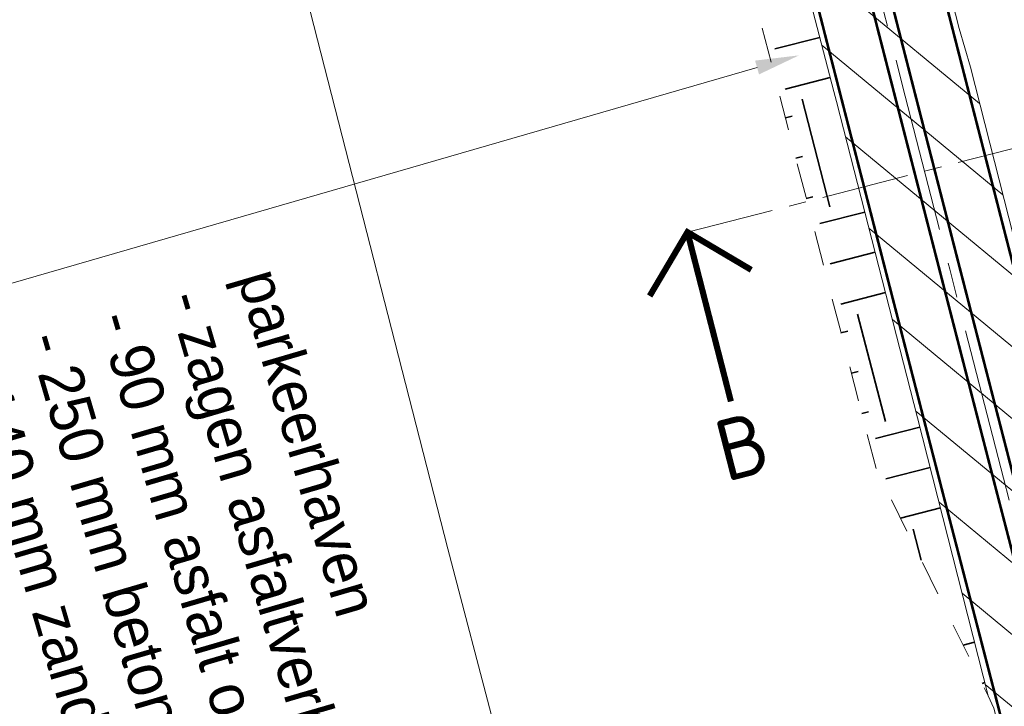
# Model space of a CAD drawing. Header units: metres. Extents: x 0 to 178216, y 0 to 407261.
# Tile 6 of 126: x 177975 to 178031, y 385732 to 385771. Entities that reach past the tile are written whole.
import ezdxf
from ezdxf import colors
from ezdxf.entities.mleader import LeaderData, LeaderLine
from ezdxf.enums import TextEntityAlignment as Align
from ezdxf.math import Vec2, Vec3

# ---------------------------------------------------------------- set-up
doc = ezdxf.new("R2010")
doc.units = ezdxf.units.M
for name, pattern in [('AM-AS', [16, 10, -2, 2, -2]), ('VW-3-3_STREEP', [6, 3, -3]), ('XX-CENTER', [8, 5, -1, 1, -1]), ('XX-HIDDEN', [4, 2, -2])]:
    doc.linetypes.add(name, pattern=pattern)
doc.layers.get('0').update_dxf_attribs({"lineweight": 18})
for name, color, linetype, lineweight in [('B-WE-VH-VERHARDING_KANTVERHARDING-G', 50, 'Continuous', 18), ('N-WE-VH-KANTOPSLUITING_VOORKANTBAND-G', 50, 'Continuous', 35), ('N-WE-VH-MATERIAALGRENS-G', 7, 'XX-HIDDEN', 18), ('N-WE-VH-VERHARDING_ASFALT-WEGVAK_2', 7, 'Continuous', 18), ('N-WE-VW-MARKERING_LANGS_STREEP_33-G', 7, 'VW-3-3_STREEP', 18), ('N-WE-VW-MARKERING_LANGS_STREEP_DOORGETROKKEN_3X015-G', 7, 'Continuous', 18), ('X-XX-AL-TEKENBLAD-T50-2_2', 7, 'Continuous', 18), ('X-XX-AL-VERWIJZING-S', 7, 'XX-CENTER', 18), ('X-XX-AL-VERWIJZING_DOORSNEDE-G', 7, 'XX-CENTER', 18), ('X-XX-AL-WERKGRENS-G_OVERZICHTSKAART', 7, 'XX-WERKGRENS', 18)]:
    doc.layers.add(name, color=color, linetype=linetype, lineweight=lineweight)
doc.layers.add('N-WE-AM-AS_WEG-G', color=10, linetype='AM-AS', lineweight=18, plot=False)
doc.layers.add('X-XX-AL-HULPLIJN-G', color=210, linetype='Continuous', lineweight=18, plot=False)
doc.styles.add('Futurabook1-1000', font='LT.TTF', dxfattribs={"height": 2.5})
doc.styles.add('NLCS-ISO', font='NLCS-ISO.ttf')
doc.styles.add('NLCS-ISO-M200-T35', font='NLCS-ISO.ttf', dxfattribs={"height": 0.7000000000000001})
doc.linetypes.add('XX-WERKGRENS', pattern='A,0,[137,NLCS.SHX,S=0.1,R=0,X=-1.1,Y=-1.35],-6', length=6)

# ---------------------------------------------------------------- blocks, each defined once
blk = doc.blocks.new('SAL-VERWIJZING_AANZICHT_BOVEN-SO')
at = {"linetype": 'Continuous', "const_width": 0.35, "flags": 128}
for points in [[(2.999999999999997, 7.000000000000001), (-3.613266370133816e-15, 10), (-3.000000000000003, 6.999999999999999)], [(-3.613266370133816e-15, 10), (0, 0)]]:
    blk.add_lwpolyline(points, dxfattribs=at)
at = {"lineweight": 50, "style": 'NLCS-ISO'}
blk.add_attdef('...', text='', height=5, dxfattribs=at).set_placement((-0.01520167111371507, -0.8965206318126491), align=Align.TOP_CENTER)

msp = doc.modelspace()

# ---------------------------------------------------------------- hatches: boundary and pattern name
at = {"layer": 'N-WE-VH-KANTOPSLUITING_VOORKANTBAND-G', "transparency": 33554559}
h = msp.add_hatch(dxfattribs=at)
h.set_pattern_fill('EARTH', color=256, angle=194.4974861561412)
h.set_pattern_definition([(194.4974861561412, (0, 0), (-4.5581639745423, -7.737450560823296), [6.35, -6.35]), (194.4974861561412, (0.5961162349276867, -2.305427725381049), (-4.5581639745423, -7.737450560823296), [6.35, -6.35]), (194.4974861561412, (1.192232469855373, -4.610855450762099), (-4.5581639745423, -7.737450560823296), [6.35, -6.35]), (284.4974861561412, (0.6224619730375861, -5.578036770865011), (7.737450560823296, -4.5581639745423), [6.35, -6.35]), (284.4974861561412, (-1.682965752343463, -6.174153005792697), (7.737450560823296, -4.5581639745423), [6.35, -6.35]), (284.4974861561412, (-3.988393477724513, -6.770269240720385), (7.737450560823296, -4.5581639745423), [6.35, -6.35])])
h.paths.add_polyline_path([(178021.7301626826, 385766.3335913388), (178020.9075511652, 385769.5389741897), (178017.5023873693, 385782.8863754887), (178016.8773686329, 385785.3970366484), (178016.307, 385787.589), (178013.549, 385798.071), (178013.92, 385784.743), (178018.196, 385768.207), (178024.102, 385745.365), (178030.4611062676, 385732.4762595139), (178027.5206359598, 385743.8168650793), (178024.4402153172, 385755.7793857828)])
h.paths.add_polyline_path([(178021.831, 385766.355), (178021.685, 385766.921), (178016.8773686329, 385785.3970366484), (178017.5023873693, 385782.8863754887), (178020.9075511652, 385769.5389741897), (178021.7301626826, 385766.3335913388), (178024.4402153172, 385755.7793857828), (178027.5206359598, 385743.8168650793), (178030.4611062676, 385732.4762595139), (178030.516, 385732.365), (178026.481, 385748.27)])
at = {"layer": 'N-WE-VH-VERHARDING_ASFALT-WEGVAK_2', "transparency": 33554687}
h = msp.add_hatch(dxfattribs=at)
h.set_pattern_fill('ANSI31', color=256, angle=180.0028068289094)
h.set_pattern_definition([(140.424788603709, (177885.541665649, 386960.7555649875), (-2.022762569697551, -2.447254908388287), [])])
h.paths.add_polyline_path([(177995.2140000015, 385910.8669999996), (177990.0280000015, 385934.1849999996), (177986.0220000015, 385952.0649999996), (177983.7190000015, 385962.8259999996), (177980.6690000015, 385977.1409999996), (177976.3980000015, 385997.4859999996), (177973.3380000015, 386012.0219999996), (177966.1820000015, 386048.2829999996), (177963.7590000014, 386060.7749999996), (177962.8100000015, 386065.6139999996), (177959.9740000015, 386079.9939999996), (177955.4590000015, 386104.9009999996), (177951.6610000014, 386126.0629999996), (177947.8780000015, 386147.7869999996), (177945.9330000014, 386159.0659999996), (177943.8770000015, 386170.1019999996), (177938.1240000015, 386204.5909999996), (177933.8320000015, 386231.1999999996), (177930.7610000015, 386251.3279999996), (177929.7800000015, 386257.6519999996), (177927.2030000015, 386274.8579999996), (177924.7370000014, 386292.1589999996), (177921.1220000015, 386316.7419999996), (177918.1870000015, 386337.9149999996), (177915.6950000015, 386356.6059999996), (177915.3690000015, 386358.9569999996), (177912.7730000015, 386379.7199999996), (177910.8970000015, 386393.7599999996), (177909.1650000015, 386410.2049999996), (177907.4920000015, 386425.2679999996), (177905.9440000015, 386439.6639999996), (177904.3440000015, 386455.7829999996), (177902.6830000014, 386475.1209999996), (177901.4260000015, 386491.3519999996), (177900.3310000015, 386507.5119999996), (177899.4300000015, 386523.2169999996), (177898.4070000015, 386544.1589999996), (177897.9170000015, 386555.4199999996), (177897.5620000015, 386563.5879999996), (177897.0040000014, 386577.4939999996), (177896.9570000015, 386579.0459999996), (177896.6000000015, 386590.6619999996), (177896.2290000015, 386603.4839999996), (177892.6900000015, 386604.4109999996), (177892.1210000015, 386604.5599999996), (177891.9720000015, 386604.5999999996), (177891.5460000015, 386604.7109999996), (177888.4080000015, 386605.5329999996), (177888.0480000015, 386605.6269999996), (177887.8570000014, 386605.6779999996), (177887.9140000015, 386603.5489999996), (177888.1670000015, 386597.6349999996), (177888.7090000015, 386584.1329999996), (177889.1980000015, 386569.2209999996), (177889.8800000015, 386555.0389999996), (177889.9120000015, 386554.3699999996), (177890.7550000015, 386537.1729999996), (177891.5860000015, 386522.1259999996), (177892.4040000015, 386508.1729999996), (177892.4800000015, 386507.0429999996), (177893.6300000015, 386490.0529999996), (177895.5230000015, 386466.3689999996), (177896.5730000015, 386455.0769999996), (177897.1190000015, 386449.2019999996), (177898.8620000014, 386431.3429999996), (177900.4300000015, 386416.0109999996), (177902.6220000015, 386396.8999999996), (177904.9760000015, 386377.4899999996), (177906.4220000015, 386366.2549999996), (177907.5840000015, 386357.3419999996), (177907.8190000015, 386355.6239999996), (177910.4220000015, 386336.5609999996), (177912.7760000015, 386319.7439999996), (177915.7440000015, 386299.0519999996), (177917.5640000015, 386286.5219999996), (177920.2180000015, 386268.7049999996), (177922.0870000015, 386256.4919999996), (177922.2770000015, 386255.2469999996), (177922.9200000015, 386251.0489999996), (177923.0840000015, 386249.9809999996), (177926.0120000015, 386230.9369999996), (177928.7950000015, 386213.2759999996), (177931.9110000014, 386194.1429999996), (177935.0640000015, 386175.5719999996), (177937.8320000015, 386159.0729999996), (177938.0760000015, 386157.7009999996), (177940.6970000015, 386142.9299999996), (177943.9000000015, 386124.7629999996), (177946.5830000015, 386109.7059999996), (177949.5980000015, 386093.4909999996), (177952.6400000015, 386077.4859999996), (177956.0990000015, 386059.2739999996), (177956.6870000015, 386056.1749999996), (177960.1990000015, 386038.0689999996), (177963.6260000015, 386020.9539999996), (177967.2440000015, 386003.0549999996), (177970.6730000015, 385986.6399999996), (177974.2490000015, 385969.8539999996), (177976.0790000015, 385961.2399999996), (177977.7550000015, 385953.3539999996), (177981.1260000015, 385938.0449999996), (177984.5270000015, 385922.7099999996), (177988.2060000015, 385906.4459999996), (177988.7100000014, 385904.2319999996), (177992.4360000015, 385887.8479999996), (177995.5720000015, 385874.1219999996), (177998.0100000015, 385863.5669999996), (177999.0100000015, 385859.2369999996), (178001.8770000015, 385847.0389999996), (178008.4570000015, 385819.7279999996), (178012.7980000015, 385802.0879999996), (178013.4230000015, 385799.3129999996), (178013.5490000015, 385798.0709999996), (178016.3070000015, 385787.5889999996), (178021.6850000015, 385766.9209999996), (178021.8310000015, 385766.3549999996), (178026.4810000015, 385748.2699999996), (178030.5160000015, 385732.3649999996), (178030.8400000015, 385731.6529999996), (178031.6240000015, 385728.6719999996), (178034.2240000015, 385718.7899999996), (178037.8840000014, 385705.2159999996), (178041.3280000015, 385692.1509999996), (178045.2600000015, 385678.1799999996), (178047.6360000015, 385669.6839999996), (178049.0570000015, 385664.3579999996), (178052.8370000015, 385650.9899999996), (178057.3950000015, 385634.7629999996), (178057.9100000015, 385632.9579999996), (178059.0440000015, 385628.9829999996), (178060.1490000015, 385625.1089999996), (178060.6760000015, 385623.2599999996), (178065.5210000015, 385606.7429999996), (178069.9330000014, 385591.7609999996), (178073.0940000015, 385581.0929999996), (178075.4200000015, 385573.5439999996), (178077.6130000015, 385566.0119999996), (178082.4390000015, 385550.1719999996), (178087.0150000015, 385535.1399999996), (178097.4450000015, 385501.5749999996), (178101.0020000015, 385490.2699999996), (178104.9710000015, 385477.8979999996), (178105.8150000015, 385475.2669999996), (178111.2020000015, 385458.4799999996), (178116.0020000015, 385443.7079999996), (178119.9220000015, 385432.2279999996), (178124.5330000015, 385418.2839999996), (178129.1900000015, 385404.2529999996), (178135.2880000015, 385386.3479999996), (178136.5020000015, 385382.8999999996), (178141.8180000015, 385367.8099999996), (178147.5330000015, 385351.3549999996), (178153.7680000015, 385333.8149999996), (178158.7230000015, 385320.0049999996), (178163.9720000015, 385305.3779999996), (178168.8040000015, 385292.0349999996), (178170.0830000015, 385288.5649999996), (178174.5590000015, 385276.4169999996), (178175.2230000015, 385274.0409999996), (178176.8620000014, 385268.3939999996), (178178.7460000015, 385262.6219999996), (178180.7490000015, 385256.4269999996), (178182.1770841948, 385252.0248825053), (178190.9492952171, 385255.3569040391), (178182.4280000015, 385277.9259999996), (178177.5810000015, 385291.2269999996), (178175.0600000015, 385298.1469999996), (178167.1210000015, 385319.9379999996), (178160.2740000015, 385339.2479999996), (178153.5500000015, 385358.1589999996), (178146.8750000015, 385377.4259999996), (178144.1020000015, 385385.5599999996), (178140.9910000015, 385394.6809999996), (178135.1850000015, 385411.6629999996), (178128.9520000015, 385430.1829999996), (178116.2260000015, 385468.9069999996), (178112.5210000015, 385480.3699999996), (178110.1990000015, 385487.5509999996), (178108.6420000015, 385492.4579999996), (178103.4720000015, 385508.6779999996), (178098.8080000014, 385523.9039999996), (178092.8000000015, 385543.4199999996), (178086.8810000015, 385563.0079999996), (178082.9470000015, 385575.7709999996), (178081.6730000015, 385580.0259999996), (178075.1610000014, 385602.2179999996), (178070.0980000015, 385619.5229999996), (178067.8980000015, 385627.2279999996), (178066.7860000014, 385631.0189999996), (178065.6280000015, 385634.9799999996), (178064.2720000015, 385639.6399999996), (178060.1500000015, 385654.0339999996), (178055.2100000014, 385671.7999999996), (178053.9430000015, 385676.1129999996), (178049.1750000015, 385693.5229999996), (178045.7850000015, 385706.0329999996), (178040.9210000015, 385724.5219999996), (178034.1730000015, 385749.9659999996), (178029.4970000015, 385768.3129999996), (178028.8630000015, 385770.5379999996), (178024.4310000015, 385787.8309999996), (178020.9510000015, 385801.8209999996), (178018.3770000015, 385812.1259999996), (178015.8080000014, 385822.6739999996), (178009.7520000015, 385847.8299999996), (178005.6700000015, 385865.3529999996), (178003.2810000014, 385875.3269999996), (177999.6400000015, 385891.7149999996)])

# ---------------------------------------------------------------- linework, layer by layer
at = {"layer": 'B-WE-VH-VERHARDING_KANTVERHARDING-G', "ltscale": 0.2, "flags": 128}
for points in [[(178064.272, 385639.64), (178060.15, 385654.034), (178055.21, 385671.8), (178053.943, 385676.113), (178049.175, 385693.523), (178045.785, 385706.033), (178040.921, 385724.522), (178034.173, 385749.966), (178029.497, 385768.313), (178028.863, 385770.538), (178024.431, 385787.831), (178020.951, 385801.821), (178018.377, 385812.126), (178015.808, 385822.674), (178009.752, 385847.83), (178005.67, 385865.353)], [(177999.01, 385859.237), (178001.877, 385847.039), (178008.457, 385819.728), (178012.798, 385802.088), (178013.423, 385799.313), (178013.549, 385798.071), (178016.3070000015, 385787.5889999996), (178021.6850000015, 385766.9209999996), (178021.8310000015, 385766.3549999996), (178026.4810000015, 385748.2699999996), (178030.516, 385732.365)], [(178030.516, 385732.365), (178030.84, 385731.653), (178031.624, 385728.672), (178034.224, 385718.79), (178037.884, 385705.216), (178041.328, 385692.151), (178045.26, 385678.18), (178047.636, 385669.684), (178049.057, 385664.358), (178052.837, 385650.99), (178057.395, 385634.763)]]:
    msp.add_lwpolyline(points, dxfattribs=at)
at = {"layer": 'N-WE-AM-AS_WEG-G', "flags": 128}
msp.add_lwpolyline([(177891.9878129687, 386604.6), (177891.9997846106, 386604.3060872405), (177892.3177690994, 386594.7215547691), (177892.6437311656, 386584.0038020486), (177893.0856387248, 386572.5651948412), (177893.5465592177, 386561.2911395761), (177893.8324942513, 386555.226517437), (177894.5894323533, 386539.1328334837), (177894.9833336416, 386531.6727029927), (177895.567206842, 386521.1009988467), (177896.4360948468, 386507.2817800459), (177896.5550591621, 386505.3923468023), (177897.327894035, 386493.5848696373), (177898.1976118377, 386481.8406802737), (177899.5763481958, 386465.073886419), (177900.427230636, 386455.4262193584), (177900.5899912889, 386453.5799344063), (177901.570705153, 386443.7887908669), (177903.0875381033, 386428.6934533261), (177904.5612330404, 386415.0302816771), (177905.9360565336, 386402.8688430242), (177907.3998796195, 386390.1183840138), (177908.8345363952, 386378.1542462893), (177910.3181870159, 386366.5249848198), (177911.7000683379, 386356.0688826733), (177912.0568861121, 386353.3632644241), (177915.8655951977, 386325.7793713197), (177918.0633886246, 386310.2298328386), (177919.9861924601, 386296.9371889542), (177921.9721342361, 386283.4685834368), (177924.4039861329, 386266.9185913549), (177925.8958202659, 386257.0706862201), (177926.0848346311, 386255.8245914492), (177926.7127622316, 386251.6790694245), (177929.1345407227, 386235.9155112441), (177931.6512106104, 386219.9866006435), (177934.1129572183, 386204.8931542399), (177936.3378202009, 386191.4129844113), (177938.8785979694, 386176.1873161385), (177941.927429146, 386158.3693027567), (177943.0691542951, 386151.7019078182), (177945.3420056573, 386138.973740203), (177947.9817823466, 386123.8930159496), (177950.6264525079, 386109.5518045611), (177955.3471803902, 386083.789289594), (177958.0437119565, 386069.6887391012), (177959.9245809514, 386060.0194125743), (177960.741664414, 386055.816983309), (177963.4434678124, 386041.7780048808), (177966.4420755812, 386026.7209744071), (177969.0520073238, 386013.7723128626), (177971.7005457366, 386000.6046077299), (177974.5081841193, 385987.3483151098), (177977.4920873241, 385973.0767780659), (177979.8528441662, 385962.0429145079), (177980.1156607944, 385960.8157707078), (177982.8623532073, 385948.2261805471), (177985.8661292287, 385934.6201950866), (177988.4580152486, 385922.9937063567), (177990.5559345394, 385913.5880675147), (177993.5256215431, 385900.3244654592), (177996.7302294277, 385886.4201667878), (178000.1321285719, 385871.7516015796), (178001.8271151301, 385864.4526594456), (178003.2199323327, 385858.4584461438), (178006.450646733, 385844.7736558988), (178009.8834129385, 385830.3556378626), (178012.6448865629, 385818.8848243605), (178015.443360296, 385807.6229422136), (178018.488336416, 385795.4840374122), (178021.3811142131, 385783.8639299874), (178024.7827051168, 385770.5305335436), (178025.6046091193, 385767.3279075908), (178028.3145308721, 385756.7742118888), (178031.3934355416, 385744.8175820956), (178034.8689390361, 385731.413496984), (178035.3665606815, 385729.5479153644), (178038.2514372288, 385718.720378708), (178041.4942149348, 385706.6512060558), (178044.6349000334, 385695.0383704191), (178048.4275994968, 385681.2134659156), (178051.3265553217, 385670.7016260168), (178051.3721574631, 385670.5360704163), (178054.9507782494, 385657.8684127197), (178058.997474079, 385643.5314903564), (178061.5571646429, 385634.6295664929), (178063.6040089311, 385627.6541121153), (178068.5078495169, 385610.8166594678), (178073.135584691, 385595.0755602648), (178077.8041960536, 385579.2908742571), (178079.1969010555, 385574.6578556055), (178083.1569681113, 385561.4866325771), (178087.5345899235, 385546.8718951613), (178098.6256423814, 385510.7499811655), (178103.1798409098, 385496.3015238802), (178108.2873660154, 385480.3420077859), (178108.6861772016, 385479.1065926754), (178113.836850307, 385463.1566049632), (178119.590175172, 385445.6236624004), (178129.2435576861, 385416.6835135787), (178133.926177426, 385402.8196394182), (178140.0122992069, 385384.8892267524), (178140.2525746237, 385384.2052891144), (178145.2217394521, 385370.0398192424), (178150.07254354, 385356.113381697), (178155.0591285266, 385342.0175547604), (178159.3881393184, 385329.7935242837), (178163.0777425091, 385319.3726450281), (178167.6442356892, 385306.6880525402), (178172.7630931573, 385292.4994476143), (178173.7209704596, 385289.8597857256), (178177.3489836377, 385279.8577493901), (178180.8228242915, 385270.2781888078), (178183.8413206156, 385262.0078289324), (178184.3469077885, 385260.5851766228), (178186.0913302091, 385255.682178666), (178187.4585278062, 385251.5976507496), (178191.9047181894, 385235.4834636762), (178192.1561104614, 385234.5117182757)], dxfattribs=at)
at = {"layer": 'N-WE-VH-MATERIAALGRENS-G', "flags": 128}
msp.add_lwpolyline([(178013.5490000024, 385798.0709999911), (178013.92, 385784.743), (178024.102, 385745.365), (178030.5159999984, 385732.3650000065)], dxfattribs=at)
at = {"layer": 'N-WE-VW-MARKERING_LANGS_STREEP_33-G', "const_width": 0.15, "flags": 128}
msp.add_lwpolyline([(177888.4160574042, 386604.454515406), (177888.4274802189, 386604.1740767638), (177888.7448539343, 386594.6079539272), (177889.0711120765, 386583.8804661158), (177889.5137411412, 386572.423183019), (177889.9752821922, 386561.1339489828), (177890.2617435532, 386555.0581635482), (177891.019145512, 386538.9546167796), (177891.4138172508, 386531.4798946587), (177891.9986801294, 386520.8902712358), (177892.868422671, 386507.0574614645), (177892.9876851, 386505.1632932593), (177893.7618088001, 386493.3361252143), (177894.6337291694, 386481.5621936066), (177896.0145232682, 386464.7703755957), (177896.8663357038, 386455.1121638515), (177897.0309520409, 386453.244828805), (177898.0137861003, 386443.4325178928), (177899.5320359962, 386428.3230772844), (177901.0081119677, 386414.6378301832), (177902.3843131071, 386402.464205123), (177903.8495170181, 386389.7017185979), (177905.2868526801, 386377.715240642), (177906.7732302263, 386366.0646047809), (177908.156166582, 386355.6005196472), (177908.5142778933, 386352.8850919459), (177912.3252575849, 386325.2847543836), (177914.5246633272, 386309.7238086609), (177916.4489982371, 386296.4205802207), (177918.4356542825, 386282.9471305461), (177920.8684023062, 386266.3910368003), (177922.3614273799, 386256.53527002), (177922.5505453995, 386255.2884914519), (177923.1789259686, 386251.1399784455), (177925.6024333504, 386235.365166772), (177928.1216797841, 386219.4199482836), (177930.5854041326, 386204.3143759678), (177932.8113365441, 386190.8277266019), (177935.3538488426, 386175.5916641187), (177938.403921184, 386157.7663971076), (177939.5478680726, 386151.086027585), (177941.8218795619, 386138.3513631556), (177944.4633992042, 386123.2606816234), (177947.1106437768, 386108.9055100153), (177951.8334955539, 386083.131404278), (177954.5336832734, 386069.0117352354), (177956.4156325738, 386059.3368549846), (177957.2320068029, 386055.138073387), (177959.9353446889, 386041.0911215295), (177962.9370138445, 386026.0187187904), (177965.5477638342, 386013.0659976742), (177968.1996194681, 385999.8817988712), (177971.0100802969, 385986.6121800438), (177973.9947389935, 385972.337029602), (177976.3572407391, 385961.295010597), (177976.6216415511, 385960.0604695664), (177979.3707347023, 385947.4598755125), (177982.3762588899, 385933.8459715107), (177984.9689457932, 385922.2158902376), (177987.0669538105, 385912.8098534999), (177990.039713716, 385899.5325215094), (177993.2473820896, 385885.6149438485), (177996.6498338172, 385870.9439959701), (177998.3450549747, 385863.6440429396), (177999.7394038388, 385857.6432377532), (178002.9723473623, 385843.9490052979), (178006.4069383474, 385829.5233229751), (178009.1725203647, 385818.0354437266), (178011.9751016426, 385806.7570316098), (178015.0202641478, 385794.6173837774), (178017.9147762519, 385782.9903097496), (178021.3195601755, 385769.6443974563), (178022.1420964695, 385766.4393077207), (178024.8521351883, 385755.8851563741), (178027.9323946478, 385743.9232620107), (178031.411773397, 385730.5042310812), (178031.9126053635, 385728.6266139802), (178034.7981882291, 385717.7964258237), (178038.0427009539, 385705.72079567), (178041.185843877, 385694.0988721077), (178044.9808890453, 385680.2654171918), (178047.8804818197, 385669.751267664), (178047.9288970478, 385669.5754986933), (178051.510696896, 385656.8965877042), (178055.559547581, 385642.5520306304), (178058.1243369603, 385633.632374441), (178060.1729005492, 385626.6510608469), (178065.076996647, 385609.8127308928), (178069.7068308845, 385594.0644917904), (178074.3785226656, 385578.2693908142), (178075.7735127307, 385573.6287705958), (178079.73310144, 385560.4591385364), (178084.1137208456, 385545.8343936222), (178095.2122837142, 385509.6880193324), (178099.7728348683, 385495.219407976), (178104.8841240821, 385479.2481301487), (178105.2843215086, 385478.00842082), (178110.4376959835, 385462.050067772), (178116.1963721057, 385444.5008175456), (178125.8546489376, 385415.5459959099), (178130.540282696, 385401.6731981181), (178136.6333653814, 385383.7222778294), (178136.8799297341, 385383.0204389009), (178141.8472423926, 385368.8602478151), (178146.6995993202, 385354.9293521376), (178151.6890750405, 385340.8253538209), (178156.0184845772, 385328.6001967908), (178159.7111474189, 385318.1706758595), (178164.2808325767, 385305.4772168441), (178169.4016449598, 385291.2831907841), (178170.3606578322, 385288.640399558), (178173.9885079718, 385278.638812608), (178177.21537478, 385269.7403140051, -0.008385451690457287), (178177.4334446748, 385269.105961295), (178181.581, 385256.349), (178183.528, 385250.248), (178184.507, 385246.915), (178186.176, 385241.011), (178187.961, 385234.378), (178188.2321072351, 385233.4159815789)], format="xyb", dxfattribs=at)
at = {"layer": 'N-WE-VW-MARKERING_LANGS_STREEP_33-G', "flags": 128}
msp.add_lwpolyline([(177895.5595685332, 386604.7454845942, 0.15, 0.15, 0), (177895.5720890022, 386604.4380977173, 0.15, 0.15, 0), (177895.8906842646, 386594.835155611, 0.15, 0.15, 0), (177896.2163502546, 386584.1271379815, 0.15, 0.15, 0), (177896.6575363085, 386572.7072066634, 0.15, 0.15, 0), (177897.1178362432, 386561.4483301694, 0.15, 0.15, 0), (177897.4032449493, 386555.3948713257, 0.15, 0.15, 0), (177898.1597191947, 386539.3110501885, 0.15, 0.15, 0), (177898.5528500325, 386531.8655113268, 0.15, 0.15, 0), (177899.1357335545, 386521.3117264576, 0.15, 0.15, 0), (177900.0037670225, 386507.5060986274, 0.15, 0.15, 0), (177900.1224332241, 386505.6214003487, 0.15, 0.15, 0), (177900.8939792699, 386493.8336140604, 0.15, 0.15, 0), (177901.7614945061, 386482.1191669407, 0.15, 0.15, 0), (177903.1381731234, 386465.3773972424, 0.15, 0.15, 0), (177903.9881255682, 386455.7402748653, 0.15, 0.15, 0), (177904.1490305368, 386453.9150400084, 0.15, 0.15, 0), (177905.1276242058, 386444.145063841, 0.15, 0.15, 0), (177906.6430402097, 386429.0638293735, 0.15, 0.15, 0), (177908.114354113, 386415.4227331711, 0.15, 0.15, 0), (177909.48779996, 386403.2734809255, 0.15, 0.15, 0), (177910.9502422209, 386390.5350494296, 0.15, 0.15, 0), (177912.3822201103, 386378.5932519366, 0.15, 0.15, 0), (177913.8631438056, 386366.9853648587, 0.15, 0.15, 0), (177915.2439700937, 386356.5372456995, 0.15, 0.15, 0), (177915.5994943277, 386353.8414369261, 0.15, 0.15, 0), (177919.4059328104, 386326.2739882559, 0.15, 0.15, 0), (177921.6021139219, 386310.7358570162, 0.15, 0.15, 0), (177923.5233866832, 386297.4537976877, 0.15, 0.15, 0), (177925.5086141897, 386283.9900363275, 0.15, 0.15, 0), (177927.9395699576, 386267.4461459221, 0.15, 0.15, 0), (177929.4302131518, 386257.6061024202, 0.15, 0.15, 0), (177929.619123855, 386256.3606914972, 0.15, 0.15, 0), (177930.2465984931, 386252.2181604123, 0.15, 0.15, 0), (177932.6666480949, 386236.4658557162, 0.15, 0.15, 0), (177935.1807414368, 386220.5532530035, 0.15, 0.15, 0), (177937.6405103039, 386205.471932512, 0.15, 0.15, 0), (177939.8643038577, 386191.9982422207, 0.15, 0.15, 0), (177942.4033470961, 386176.7829681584, 0.15, 0.15, 0), (177945.4509371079, 386158.9722084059, 0.15, 0.15, 0), (177946.5904405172, 386152.3177880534, 0.15, 0.15, 0), (177948.8621317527, 386139.5961172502, 0.15, 0.15, 0), (177951.5001654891, 386124.5253502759, 0.15, 0.15, 0), (177954.142261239, 386110.1980991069, 0.15, 0.15, 0), (177958.8608652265, 386084.44717491, 0.15, 0.15, 0), (177961.5537406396, 386070.3657429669, 0.15, 0.15, 0), (177963.433529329, 386060.701970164, 0.15, 0.15, 0), (177964.2513220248, 386056.4958932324, 0.15, 0.15, 0), (177966.9515909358, 386042.4648882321, 0.15, 0.15, 0), (177969.9471373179, 386027.4232300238, 0.15, 0.15, 0), (177972.5562508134, 386014.478628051, 0.15, 0.15, 0), (177975.201472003, 386001.327416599, 0.15, 0.15, 0), (177978.0062879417, 385988.0844501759, 0.15, 0.15, 0), (177980.9894356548, 385973.8165265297, 0.15, 0.15, 0), (177983.3484475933, 385962.7908184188, 0.15, 0.15, 0), (177983.6096800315, 385961.5710718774, 0.15, 0.15, 0), (177986.3539717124, 385948.9924855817, 0.15, 0.15, 0), (177989.3559995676, 385935.3944186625, 0.15, 0.15, 0), (177991.9470847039, 385923.7715224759, 0.15, 0.15, 0), (177994.0449152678, 385914.3662815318, 0.15, 0.15, 0), (177997.011529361, 385901.1164094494, 0.15, 0.15, 0), (178000.2130767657, 385887.2253897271, 0.15, 0.15, 0), (178003.6144233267, 385872.5592071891, 0.15, 0.15, 0), (178005.3091752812, 385865.2612759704, 0.15, 0.15, 0), (178006.7004608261, 385859.2736545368, 0.15, 0.15, 0), (178009.9289461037, 385845.5983064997, 0.15, 0.15, 0), (178013.3598875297, 385831.1879527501, 0.15, 0.15, 0), (178016.1172527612, 385819.7342049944, 0.15, 0.15, 0), (178018.9116189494, 385808.4888528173, 0.15, 0.15, 0), (178021.9564086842, 385796.350691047, 0.15, 0.15, 0), (178024.8474521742, 385784.7375502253, 0.15, 0.15, 0), (178028.2458500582, 385771.416669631, 0.15, 0.15, 0), (178029.0671217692, 385768.2165074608, 0.15, 0.15, 0), (178031.7769265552, 385757.6632674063, 0.15, 0.15, 0), (178034.854476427, 385745.7119022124, 0.15, 0.15, 0), (178038.3261046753, 385732.3227628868, 0.15, 0.15, 0), (178038.8205159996, 385730.4692167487, 0.15, 0.15, 0), (178041.704686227, 385719.644331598, 0.15, 0.15, 0), (178044.9457289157, 385707.5816164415, 0.15, 0.15, 0), (178048.0839561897, 385695.9778687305, 0.15, 0.15, 0), (178051.8743099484, 385682.1615146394, 0.15, 0.15, 0), (178054.7726288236, 385671.6519843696, 0.15, 0.15, 0), (178054.8154177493, 385671.4966425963, 0.15, 0.15, 0), (178058.3908596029, 385658.8402377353, 0.15, 0.15, 0), (178062.4354005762, 385644.5109500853, 0.15, 0.15, 0), (178064.9899923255, 385635.6267585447, 0.15, 0.15, 0), (178067.0351173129, 385628.6571633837, 0.15, 0.15, 0), (178071.9387023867, 385611.8205880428, 0.15, 0.15, 0), (178076.5643384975, 385596.0866287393, 0.15, 0.15, 0), (178081.2298694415, 385580.3123577, 0.15, 0.15, 0), (178082.6202893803, 385575.6869406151, 0.15, 0.15, 0), (178086.5808347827, 385562.5141266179, 0.15, 0.15, 0), (178090.9554590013, 385547.9093967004, 0.15, 0.15, 0), (178102.0390010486, 385511.8119429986, 0.15, 0.15, 0), (178106.5868469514, 385497.3836397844, 0.15, 0.15, 0), (178111.6906079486, 385481.435885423, 0.15, 0.15, 0), (178112.0880328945, 385480.2047645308, 0.15, 0.15, 0), (178117.2360046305, 385464.263142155, 0.15, 0.15, 0), (178122.9839782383, 385446.7465072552, 0.15, 0.15, 0), (178132.6324664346, 385417.8210312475, 0.15, 0.15, 0), (178137.3120721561, 385403.9660807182, 0.15, 0.15, 0), (178143.3912330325, 385386.0561756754, 0.15, 0.15, 0), (178143.6252195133, 385385.3901393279, 0.15, 0.15, 0), (178148.5962365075, 385371.2193906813, 0.15, 0.15, 0), (178153.4454877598, 385357.2974112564, 0.15, 0.15, 0), (178158.4291820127, 385343.2097557, 0.15, 0.15, 0), (178162.7577940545, 385330.9868517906, 0.15, 0.15, 0), (178166.4443375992, 385320.574614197, 0.15, 0.15, 0), (178171.0076388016, 385307.8988882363, 0.15, 0.15, 0), (178176.1245413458, 385293.7157044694, 0.15, 0.15, 0), (178177.081283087, 385291.0791718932, 0.15, 0.15, 0), (178180.7094593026, 385281.076686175, 0.15, 0.15, 0), (178184.0345843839, 385271.90722787, 0.15, 0.15, 0.01081962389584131), (178184.347164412, 385271.1001779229, 0.15, 0.15, 0), (178185.7586315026, 385267.6776971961, 0.15, 0.15, -0.006912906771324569), (178185.9623826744, 385267.1635948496, 0.15, 0.15, 0), (178192.64, 385249.61, 0.15, 0.15, 0), (178197.128, 385237.787, 0.15, 0.15, 0), (178197.6450641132, 385236.4221508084, 0, 0, 0)], format="xyseb", dxfattribs=at)
at = {"layer": 'N-WE-VW-MARKERING_LANGS_STREEP_DOORGETROKKEN_3X015-G', "const_width": 0.15, "flags": 128}
for points in [[(178003.7797376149, 385858.5895635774), (178007.0100934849, 385844.9062920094), (178010.4425661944, 385830.4895066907), (178013.2033790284, 385819.0214380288), (178016.0011921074, 385807.7622145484), (178019.0461382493, 385795.6234292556), (178021.9386371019, 385784.0044423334), (178025.3397144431, 385770.6730589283), (178026.1615167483, 385767.4708292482), (178028.8714196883, 385756.917206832), (178031.9501064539, 385744.9614237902), (178035.4249866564, 385731.5597425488), (178035.9220919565, 385729.696096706), (178038.8068549, 385718.868986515), (178042.0493535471, 385706.8008524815), (178045.1896433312, 385695.1894785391), (178048.9819655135, 385681.3659492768), (178051.8808188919, 385670.8544808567), (178051.9259685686, 385670.6905680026), (178055.5040780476, 385658.0247202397), (178059.5504272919, 385643.689025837)], [(178002.6601270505, 385858.3273287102), (178005.891199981, 385844.6410197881), (178009.3242596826, 385830.2217690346), (178012.0863940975, 385818.7482106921), (178014.8855284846, 385807.4836698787), (178017.9305345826, 385795.3446455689), (178020.8235913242, 385783.7234176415), (178024.2256957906, 385770.3880081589), (178025.0477014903, 385767.1849859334), (178027.7576420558, 385756.6312169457), (178030.8367646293, 385744.673740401), (178034.3128914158, 385731.2672514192), (178034.8110294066, 385729.3997340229), (178037.6960195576, 385718.571770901), (178040.9390763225, 385706.5015596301), (178044.0801567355, 385694.8872622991), (178047.8732334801, 385681.0609825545), (178050.7722917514, 385670.5487711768), (178050.8183463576, 385670.3815728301), (178054.3974784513, 385657.7121051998), (178058.4445208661, 385643.3739548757)]]:
    msp.add_lwpolyline(points, dxfattribs=at)
at = {"layer": 'X-XX-AL-HULPLIJN-G', "flags": 128}
for points in [[(178064.2720000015, 385639.6399999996), (178060.1500000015, 385654.0339999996), (178055.2100000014, 385671.7999999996), (178053.9430000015, 385676.1129999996), (178049.1750000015, 385693.5229999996), (178045.7850000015, 385706.0329999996), (178040.9210000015, 385724.5219999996), (178034.1730000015, 385749.9659999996), (178029.4970000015, 385768.3129999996), (178028.8630000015, 385770.5379999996), (178024.4310000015, 385787.8309999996), (178020.9510000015, 385801.8209999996), (178018.3770000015, 385812.1259999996), (178015.8080000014, 385822.6739999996), (178009.7520000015, 385847.8299999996), (178005.6700000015, 385865.3529999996)], [(177999.0100000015, 385859.2369999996), (178001.8770000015, 385847.0389999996), (178008.4570000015, 385819.7279999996), (178012.7980000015, 385802.0879999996), (178013.4230000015, 385799.3129999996), (178013.5490000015, 385798.0709999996), (178016.3070000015, 385787.5889999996), (178021.6850000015, 385766.9209999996), (178021.8310000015, 385766.3549999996), (178026.4810000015, 385748.2699999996), (178030.5160000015, 385732.3649999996), (178030.8400000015, 385731.6529999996), (178031.6240000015, 385728.6719999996), (178034.2240000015, 385718.7899999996), (178037.8840000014, 385705.2159999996), (178041.3280000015, 385692.1509999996), (178045.2600000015, 385678.1799999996), (178047.6360000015, 385669.6839999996), (178049.0570000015, 385664.3579999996), (178052.8370000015, 385650.9899999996), (178057.3950000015, 385634.7629999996)]]:
    msp.add_lwpolyline(points, dxfattribs=at)
at = {"layer": 'X-XX-AL-WERKGRENS-G_OVERZICHTSKAART', "flags": 128}
msp.add_lwpolyline([(178172.1025036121, 385210.504872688), (178166.509, 385224.87), (178149.25, 385271.913), (178132.535, 385319.672), (178130.724, 385324.955), (178116.338, 385366.929), (178100.174, 385414.242), (178093.761, 385433.425), (178087.05, 385452.263), (178072.16, 385493.198), (178069.835, 385499.59), (178053.221, 385546.912), (178038.733, 385595.279), (178038.537, 385596.014), (178033.357, 385615.147), (178022.085, 385656.779), (178022.178, 385656.784), (178026.805, 385656.986), (178008.366, 385707.451), (177999.603, 385740.763), (177987.159, 385789.348), (177975.157, 385838.187), (177962.405, 385886.769), (177950.92, 385931.432), (177949.894, 385935.42), (177942.769, 385968.842), (177939.447, 385984.428), (177929.448, 386025.753), (177927.206, 386035.021), (177917.325, 386077.461), (177915.796, 386084.029), (177915.109, 386087.764), (177906.6870000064, 386133.518000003), (177898.282000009, 386183.1520000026), (177890.2209999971, 386232.7940000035), (177882.7090000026, 386282.6050000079), (177874.4600000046, 386334.3100000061), (177865.8999999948, 386382.0399999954), (177858.4000000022, 386432.2400000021), (177850.8300000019, 386482.6500000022), (177845.1499999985, 386532.7300000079), (177837.8540000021, 386584.0000000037), (177823.4750000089, 386624.8350000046), (177824.3590000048, 386630.643000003), (177824.9990000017, 386634.8520000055), (177827.0300000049, 386648.2050000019), (177828.5239999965, 386658.0270000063), (177828.3640000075, 386666.1410000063), (177826.7640000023, 386747.0250000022), (177827.3359999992, 386806.5900000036), (177827.1580000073, 386815.4560000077), (177826.8945849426, 386828.589087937), (177825.4549999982, 386900.3610000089), (177825.3801000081, 386904.2765000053), (177825.376000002, 386904.2770000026), (177801.9860000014, 386907.0550000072), (177742.3370000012, 386914.1400000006), (177694.7340000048, 386920.3420000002), (177695.5450000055, 386926.7540000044), (177687.9880000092, 386927.2380000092), (177687.7769999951, 386927.4479999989), (177687.5100000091, 386927.5799999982), (177678.8800000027, 386927.6200000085), (177677.9099999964, 386927.3500000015), (177672.0100000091, 386927.6300000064), (177669.2399999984, 386927.6400000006), (177661.6900000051, 386928.1900000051), (177659.6000000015, 386928.6099999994), (177654.2120000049, 386928.9640000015), (177656.9700000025, 386955.6730000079), (177658.020000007, 386965.8399999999), (177659.3700000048, 386978.8399999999), (177659.8000000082, 386982.8999999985), (177660.6200000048, 386987.0000000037), (177660.7270000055, 386989.2170000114), (177660.770000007, 386991.270000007), (177660.7730000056, 386993.0379999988), (177663.0200000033, 386992.7800000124), (177663.4729000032, 386993.9704000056), (177663.2653999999, 386994.0013000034), (177669.0444000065, 387032.8731000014), (177670.643500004, 387042.7499000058), (177672.0000000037, 387055.0800000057), (177676.9899999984, 387074.5300000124), (177684.1200000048, 387094.0600000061), (177693.820000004, 387114.2300000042), (177704.7300000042, 387132.3000000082), (177718.1900000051, 387150.1800000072), (177748.1700000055, 387184.6900000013), (177750.0000000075, 387187.2500000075), (177750.0000000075, 387191.3720000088), (177754.5460000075, 387197.1410000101), (177758.9310000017, 387203.7899999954), (177763.2700000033, 387210.4699999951), (177769.3050000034, 387219.9100000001), (177775.270000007, 387229.3949999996), (177777.9900000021, 387234.0700000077), (177782.3850000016, 387242.4290000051), (177786.5740000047, 387250.8930000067), (177789.9720000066, 387258.2400000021), (177793.1600000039, 387265.6800000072), (177795.7040000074, 387272.0730000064), (177798.0949999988, 387278.5240000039), (177802.7850000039, 387291.8900000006), (177807.320000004, 387305.3100000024), (177811.4169999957, 387317.9770000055), (177814.7883079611, 387328.9440975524), (177815.3289999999, 387330.7030000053), (177816.8299999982, 387337.070000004), (177817.9470000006, 387346.6050000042), (177818.6110000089, 387359.6070000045), (177818.7660000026, 387364.6730000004), (177819.0100000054, 387372.6200000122), (177819.0620000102, 387379.3779999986), (177818.9420000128, 387386.1350000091), (177818.6270000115, 387393.6470000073), (177818.1400000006, 387401.1499999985), (177816.6900000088, 387414.1400000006), (177813.2500000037, 387440.7199999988), (177810.1900000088, 387459.9899999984), (177808.9350000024, 387470.5300000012), (177808.0410000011, 387478.0380000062), (177807.6429999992, 387481.3829999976), (177807.1400000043, 387485.6100000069), (177806.7400000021, 387488.1100000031), (177805.9800000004, 387493.2100000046), (177801.5000000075, 387519.2800000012), (177792.4000000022, 387564.2600000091), (177783.7800000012, 387602.9200000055), (177775.1000000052, 387647.25), (177761.8700000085, 387700.5000000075), (177758.7950000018, 387711.7160000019), (177755.632000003, 387722.9070000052), (177752.3600000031, 387734.1460000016), (177749.0000000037, 387745.3600000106), (177746.5290000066, 387753.3720000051), (177743.993999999, 387761.3630000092), (177739.6140000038, 387774.8670000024), (177735.1700000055, 387788.3500000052), (177732.3170000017, 387796.8289999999), (177729.4010000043, 387805.2860000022), (177724.8889999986, 387818.3040000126), (177723.2610000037, 387823.2130000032), (177720.4640000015, 387831.6510000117), (177718.2250000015, 387837.9110000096), (177716.581000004, 387842.8880000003), (177714.950000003, 387847.8700000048), (177711.9170000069, 387856.2260000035), (177709.9200000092, 387861.5999999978), (177707.077000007, 387869.1079999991), (177699.7660000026, 387888.2450000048), (177695.3400000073, 387899.8900000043), (177692.0100000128, 387908.7460000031), (177688.7259999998, 387917.6180000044), (177686.881000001, 387922.5370000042), (177684.9699999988, 387927.4300000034), (177682.6790000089, 387933.0240000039), (177680.2830000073, 387938.5729999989), (177679.6920000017, 387939.764000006), (177679, 387940.8999999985), (177677.6830000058, 387943.1310000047), (177667.0160000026, 387941.4900000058), (177665.9389999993, 387946.7510000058), (177663.8700000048, 387956.1910000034), (177661.0209999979, 387964.4440000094), (177659.020000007, 387970.4299999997), (177653.0300000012, 387984.8940000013), (177624.5630000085, 388048.9170000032), (177598.4070000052, 388104.6190000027), (177589.6290000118, 388123.5400000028), (177572.2569999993, 388161.3490000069), (177553.6190000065, 388200.8370000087), (177544.5630055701, 388219.307531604), (177532.054, 388251.71), (177524.315, 388271.105), (177509.283, 388308.953), (177501.963, 388328.052), (177496.133, 388343.231), (177491.007, 388356.547), (177482.954, 388377.433), (177481.873, 388380.258), (177474.832, 388398.656), (177461.979, 388430.519), (177461.68, 388431.26), (177452.343, 388450.736), (177441.21, 388473.96), (177433.987, 388488.414), (177428.456, 388497.981), (177424.522, 388504.996), (177420.547, 388511.975), (177418.47, 388515.399), (177417.349, 388517.131), (177414.947, 388520.502), (177412.36, 388523.731), (177409.411, 388527.071), (177406.285, 388530.241), (177404.633, 388531.746), (177384.471, 388551.571), (177361.906, 388572.07), (177340.247, 388591.481), (177329.583, 388601.89), (177315.216, 388616.368), (177304.298, 388628.773), (177296.867, 388637.5), (177292.034, 388643.679), (177277.366, 388664.231), (177268.563, 388679.3), (177260.607, 388694.757), (177255.931, 388706.022), (177250.05, 388721.844), (177244.196, 388740.999), (177243.818, 388742.411), (177242.984, 388745.19), (177242.484, 388746.524), (177241.894, 388747.819), (177241.286, 388748.95), (177240.615, 388750.052), (177239.875, 388751.1), (177239.061, 388752.075), (177238.167, 388752.961), (177237.756, 388753.29), (177228.345, 388756.001), (177226.395, 388756.51), (177224.465, 388757.091), (177222.557, 388757.741), (177220.674, 388758.462), (177218.819, 388759.25), (177216.994, 388760.106), (177215.202, 388761.028), (177213.391, 388762.076), (177211.62, 388763.191), (177209.891, 388764.372), (177208.208, 388765.615), (177206.572, 388766.921), (177204.986, 388768.286), (177203.452, 388769.71), (177201.972, 388771.189), (177200.548, 388772.723), (177199.181, 388774.308), (177197.875, 388775.943), (177196.631, 388777.626), (177195.45, 388779.354), (177194.406, 388781.035), (177193.423, 388782.752), (177192.501, 388784.503), (177191.643, 388786.285), (177190.848, 388788.097), (177190.118, 388789.936), (177189.454, 388791.8), (177189.219, 388792.375), (177188.911, 388792.916), (177188.538, 388793.413), (177188.103, 388793.858), (177187.616, 388794.243), (177187.083, 388794.563), (177186.513, 388794.812), (177185.916, 388794.987), (177185.302, 388795.083), (177184.677, 388795.141), (177167.332, 388796.857), (177167.332, 388796.857), (177172.22, 388862.44), (177214.36, 388859.13), (177222.38, 388859.49), (177225.69, 388859.14), (177229.32, 388858.74), (177243.69, 388859.26), (177252.7, 388859.74), (177260.24, 388860.1), (177262.48, 388860.23), (177262.03, 388864.63), (177277.72, 388866.5), (177295.821, 388868.625), (177316.7405, 388826.49), (177301.666, 388820.122), (177300.059, 388818.919), (177298.184, 388816.69), (177296.398, 388813.635), (177296.138, 388813.113), (177295.764, 388812.168), (177295.465, 388811.208), (177295.051, 388809.18), (177294.712, 388807.109), (177294.255, 388804.195), (177293.81, 388801.266), (177293.529, 388799.795), (177292.959, 388797.486), (177291.937, 388794.085), (177290.243, 388789.015), (177289.73, 388787.758), (177288.473, 388785.076), (177287.079, 388782.466), (177286.334, 388781.179), (177285.084, 388779.207), (177283.715, 388777.312), (177282.978, 388776.387), (177281.188, 388774.412), (177278.422, 388771.575), (177275.321, 388768.135), (177274.546, 388767.266), (177272.847, 388765.437), (177272.515, 388764.984), (177272.176, 388764.34), (177271.949, 388763.636), (177271.88, 388763.293), (177271.803, 388762.456), (177271.845, 388761.619), (177271.913, 388761.216), (177273.021, 388755.991), (177277.361, 388738.752), (177284.024, 388712.389), (177287.21, 388700.369), (177289.937, 388692.958), (177293.07, 388684.93), (177296.504, 388677.678), (177301.309, 388669.022), (177306.055, 388661.773), (177311.875, 388653.867), (177319.8687225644, 388645.2662701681), (177326.3920929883, 388638.623697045), (177344.4155, 388622.3565), (177346.583, 388624.912), (177347.037, 388624.984), (177358.175, 388614.973), (177368.416, 388605.821), (177387.078, 388589.83), (177404.026, 388574.082), (177404.132, 388573.994), (177408.067, 388570.52), (177412.168, 388566.689), (177417.372, 388561.714), (177418.293, 388560.796), (177420.398, 388558.7), (177426.506, 388552.378), (177432.452, 388545.904), (177435.931, 388541.916), (177439.305, 388537.84), (177446.435, 388528.885), (177453.457, 388519.844), (177460.179, 388510.958), (177466.783, 388501.984), (177469.012, 388498.784), (177471.116, 388495.502), (177475.115, 388488.751), (177478.893, 388481.874), (177483.457, 388472.969), (177486.151, 388467.367), (177487.79, 388463.958), (177491.839, 388455.615), (177496.998, 388445.069), (177501.129, 388436.691), (177503.325, 388432.207), (177505.482, 388427.704), (177510.038, 388417.983), (177518.886, 388398.685), (177519.499, 388397.378), (177523.342, 388389.184), (177528.037, 388379.366), (177532.796, 388369.578), (177539.131, 388356.573), (177545.401, 388343.536), (177550.452, 388332.927), (177555.776, 388321.669), (177559.43, 388313.876), (177563.054, 388306.07), (177566.541, 388298.476), (177569.995, 388290.868), (177573.873, 388282.227), (177577.713, 388273.581), (177601.3010000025, 388222.9850000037), (177601.3010000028, 388222.9850000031), (177603.6200000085, 388223.6099999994), (177603.7600000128, 388223.0700000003), (177604.0210000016, 388222.2120000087), (177605.4000000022, 388217.700000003), (177605.5400000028, 388217.1099999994), (177604.5910000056, 388216.7810000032), (177608.8200000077, 388206.4800000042), (177612.9570000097, 388197.1470000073), (177617.9270000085, 388186.6000000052), (177623.0570000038, 388175.5170000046), (177627.9310000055, 388165.7940000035), (177631.945000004, 388157.7480000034), (177635.6609999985, 388149.2550000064), (177639.4869999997, 388142.0640000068), (177647.1260000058, 388126.5960000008), (177671.3750000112, 388072.8779999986), (177676.2060000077, 388062.2360000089), (177681.0009999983, 388051.5780000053), (177686.0770000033, 388040.1980000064), (177687.8490000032, 388036.1910000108), (177691.1180000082, 388028.8020000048), (177695.8590000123, 388017.9860000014), (177700.5660000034, 388007.1540000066), (177705.0710000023, 387996.6930000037), (177709.5400000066, 387986.2150000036), (177711.7749999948, 387980.870000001), (177713.9510000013, 387975.5009999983), (177714.8890000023, 387972.8030000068), (177715.3090000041, 387971.0970000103), (177715.9160000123, 387966.2890000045), (177716.383000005, 387963.2350000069), (177717.5250000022, 387956.696000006), (177718.9680000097, 387949.0780000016), (177720.3000000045, 387945.1620000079), (177721.8450000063, 387941.3260000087), (177724.6690000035, 387934.6290000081), (177727.3370000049, 387927.8680000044), (177730.8370000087, 387918.5689999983), (177736.9189999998, 387902.0110000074), (177739.6560000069, 387894.8100000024), (177742.6009999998, 387887.258000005), (177745.5960000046, 387879.7260000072), (177748.5040000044, 387872.5540000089), (177751.4750000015, 387865.3649999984), (177764.0170000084, 387826.9560000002), (177766.771000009, 387818.5220000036), (177767.0160000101, 387817.7740000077), (177779.268000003, 387779.3580000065), (177792.0289999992, 387736.9540000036), (177803.7380000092, 387697.9180000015), (177814.6999999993, 387663.400000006), (177833.4230000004, 387599.0390000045), (177854.2280000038, 387513.6609999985), (177861.1460000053, 387495.9120000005), (177865.1660000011, 387483.8340000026), (177866.22000001, 387480.6700000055), (177866.5100000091, 387473.1400000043), (177850.3170000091, 387472.2879999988), (177851.6400000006, 387465.3600000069), (177859.369152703, 387458.6695987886), (177865.6619141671, 387428.9408222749), (177871.1924034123, 387402.0154468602), (177876.7990166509, 387377.5154998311), (177880.2709999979, 387355.9880000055), (177884.9180000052, 387340.1400000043), (177885.4663409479, 387338.4332131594), (177889.3500000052, 387326.3450000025), (177895.3860000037, 387312.2340000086), (177901.3170000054, 387299.2660000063), (177906.458000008, 387289.0600000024), (177911.9720000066, 387279.0510000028), (177914.9090000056, 387274.1610000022), (177918.2720000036, 387268.8850000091), (177921.756000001, 387263.6840000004), (177925.3500000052, 387258.5550000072), (177929.0370000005, 387253.4920000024), (177932.8029999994, 387248.4910000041), (177935.4840000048, 387245.1250000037), (177938.2720000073, 387241.8450000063), (177944.050999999, 387235.4270000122), (177946.9670000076, 387232.2410000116), (177953.8670000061, 387224.7680000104), (177960.8800000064, 387217.4030000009), (177964.4180000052, 387213.7840000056), (177985.7110000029, 387195.7070000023), (178010.4160000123, 387175.3640000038), (178023.139000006, 387163.2590000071), (178026.6079999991, 387159.5980000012), (178029.9640000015, 387155.8400000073), (178030.0030000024, 387155.7930000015), (178031.5970000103, 387153.9190000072), (178036.6560000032, 387147.8020000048), (178041.5740000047, 387141.5680000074), (178043.946000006, 387138.3759999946), (178048.7809999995, 387131.5360000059), (178053.3620000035, 387124.5190000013), (178055.513000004, 387120.9169999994), (178057.8949999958, 387116.657000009), (178059.1704941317, 387114.2451969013), (178060.1770000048, 387112.3420000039), (178062.3700000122, 387107.9829999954), (178064.4820000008, 387103.5840000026), (178066.5270000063, 387099.1550000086), (178069.8530000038, 387091.5120000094), (178072.8460000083, 387083.7280000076), (178074.1689999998, 387079.768000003), (178075.6580000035, 387074.8060000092), (178077.0230000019, 387069.8100000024), (178078.2800000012, 387064.7850000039), (178079.444000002, 387059.7390000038), (178080.5310000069, 387054.6790000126), (178081.8730000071, 387048.0360000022), (178083.1300000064, 387041.3750000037), (178084.2980000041, 387034.6990000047), (178085.3670000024, 387028.0040000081), (178086.1840000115, 387022.3269999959), (178086.333000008, 387021.2940000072), (178087.268000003, 387013.5900000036), (178087.7340000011, 387005.838000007), (178087.6680000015, 387001.9449999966), (178087.2380000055, 386996.1600000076), (178086.5720000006, 386990.4030000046), (178085.7529999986, 386984.6660000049), (178083.9789999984, 386973.2260000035), (178083.5579999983, 386970.7370000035), (178082.5430000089, 386965.8070000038), (178081.5590000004, 386960.8880000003), (178080.9240000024, 386956.9699999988), (178080.952000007, 386956.064000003), (178081.063000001, 386955.5210000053), (178081.2650000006, 386955), (178081.9090000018, 386953.9409999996), (178082.2910000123, 386953.4510000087), (178074.8740000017, 386882.3343000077), (178063.458000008, 386883.5710000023), (178063.3120000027, 386883.3110000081), (178063.1390000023, 386882.9170000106), (178062.651000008, 386881.2600000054), (178062.1340000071, 386874.9090000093), (178062.1700000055, 386874.3810000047), (178047.8630000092, 386876.6550000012), (178047.9050000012, 386876.7390000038), (178048.0510000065, 386877.1610000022), (178048.2390000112, 386877.936999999), (178048.3350000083, 386878.7320000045), (178048.3500000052, 386879.1310000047), (178048.3220000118, 386880.0270000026), (178048.2019999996, 386880.9160000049), (178048.1030000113, 386881.3520000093), (178047.8170000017, 386882.2300000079), (178047.4340000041, 386883.0730000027), (178047.2090000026, 386883.4760000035), (178046.6650000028, 386884.3050000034), (178046.0350000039, 386885.070000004), (178045.6860000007, 386885.4200000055), (178045.4679999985, 386885.590000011), (178008.1350000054, 386890.1340000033), (177990.8890000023, 386892.394000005), (177986.5780000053, 386892.9439999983), (177962.7490000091, 386895.8940000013), (177952.2230000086, 386897.199000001), (177949.5930000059, 386897.6280000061), (177944.8570000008, 386898.5240000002), (177936.0500000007, 386900.3610000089), (177933.1420000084, 386901.0089999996), (177932.4569000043, 386901.1517000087), (177932.3999999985, 386883.3900000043), (177932.396000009, 386883.3846000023), (177932.3610000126, 386872.45900001), (177932.1160000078, 386796.2160000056), (177932.0929999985, 386788.9340000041), (177931.4330000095, 386723.945000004), (177930.4840000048, 386630.5350000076), (177930.9930000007, 386626.9730000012), (177931.9420000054, 386620.3360000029), (177934.6600000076, 386601.3329999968), (177935.5970000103, 386594.7830000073), (177938.8660000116, 386538.383000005), (177940.8160000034, 386505.1160000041), (177929.5460000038, 386507.5729999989), (177930.8060000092, 386488.3940000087), (177934.2790000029, 386439.2940000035), (177935.7179999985, 386389.4660000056), (177939.768000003, 386340.075000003), (177945.9370000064, 386290.6669999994), (177952.65200001, 386241.3370000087), (177960.6550000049, 386192.068), (177969.0970000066, 386143.0670000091), (177974.0280000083, 386107.444000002), (177974.0293000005, 386107.4399000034), (177975.9100000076, 386093.8400000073), (177980.7489697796, 386061.9259956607), (177983.419, 386044.311), (177992.225, 385995.682), (178001.711, 385946.835), (178013.695, 385898.195), (178022.872, 385849.562), (178034.747, 385801.122), (178046.986, 385752.964), (178060.321, 385704.647), (178073.437, 385659.021), (178094.419, 385584.771), (178092.191, 385585.879), (178096.459, 385567.208), (178097.827, 385561.225), (178101.659, 385559.151), (178113.385, 385514.957), (178113.845, 385513.225), (178129.049, 385465.948), (178135.104, 385447.011), (178141.068, 385428.064), (178150.484, 385402.008), (178157.991, 385381.233), (178174.564, 385334.282), (178181.913, 385313.996), (178191.531, 385287.446), (178208.877, 385240.921), (178214.2557680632, 385226.9185411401)], close=True, dxfattribs=at)

# ---------------------------------------------------------------- next in the draw order: leaders
at = {"layer": 'X-XX-AL-TEKENBLAD-T50-2_2'}
ml = msp.add_multileader_mtext('Standard', dxfattribs=at)
ml.set_content('\\A1;parkeerhaven\\P- zagen asfaltverharding\\P- 90 mm asfalt opbreken \\P- 250 mm beton opbreken\\P- 140 mm zandcement opbreken\\P\\P- aanbrengen 340 mm teelaarde\\P- aanbrengen 250 mm menggranulaat 0/31,5\\P- aanbrengen 50 mm brekerzand\\P- aanbrengen grasbetontegel 400x400x120 mm langs rijbaan', color=256, style='Futurabook1-1000')
ml.set_leader_properties(color=256, linetype='ByLayer', lineweight=-1)
ml.build(insert=Vec2(0, 0))
ml.multileader.update_dxf_attribs({"text_left_attachment_type": 5, "text_right_attachment_type": 5, "dogleg_length": 2.5, "arrow_head_size": 2.5})
ctx = ml.context
ctx.base_point, ctx.char_height, ctx.arrow_head_size, ctx.landing_gap_size, ctx.plane_origin, ctx.plane_x_axis, ctx.plane_y_axis = Vec3(177945.3595691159, 385744.8790136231), 2.5, 2.5, 0.9, Vec3(178027.4721389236, 385819.8734762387), Vec3(0.281390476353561, -0.9595933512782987), Vec3(0.9595933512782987, 0.281390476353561)
ctx.left_attachment, ctx.right_attachment = 5, 5
notes = []
notes.append((ctx, [(1, (1, 1, 0), (177944.6560929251, 385747.2779970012), (0.281390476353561, -0.9595933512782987), 2.5, [(0, [(178019.6947772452, 385768.9958211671)], 0, [])])]))
ctx.mtext.insert, ctx.mtext.text_direction, ctx.mtext.rotation, ctx.mtext.width, ctx.mtext.defined_height, ctx.mtext.flow_direction = Vec3(177989.9383404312, 385757.0133637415), Vec3(0.2813904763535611, -0.9595933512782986), 4.997631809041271, 70.43352251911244, 10.5578092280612, 5
ctx.mtext.has_bg_fill, ctx.mtext.bg_color, ctx.mtext.bg_scale_factor, ctx.mtext.bg_transparency, ctx.mtext.use_window_bg_color = 1, -1027028792, 1.5, 0, 1
for ctx, leaders in notes:
    for number, flags, end, landing, length, lines in leaders:
        leader = LeaderData()
        leader.index, (leader.has_last_leader_line, leader.has_dogleg_vector, leader.attachment_direction) = number, flags
        leader.last_leader_point, leader.dogleg_vector, leader.dogleg_length = Vec3(end), Vec3(landing), length
        for number, points, colour, breaks in lines:
            line = LeaderLine()
            line.index, line.vertices, line.color, line.breaks = number, Vec3.list(points), colors.encode_raw_color(colour), breaks
            leader.lines.append(line)
        ctx.leaders.append(leader)

# ---------------------------------------------------------------- next in the draw order: linework, layer by layer
at = {"layer": 'X-XX-AL-VERWIJZING_DOORSNEDE-G', "flags": 128}
msp.add_lwpolyline([(178013.3111971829, 385758.8854124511), (178037.8252371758, 385765.179996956)], dxfattribs=at)

# ---------------------------------------------------------------- next in the draw order: block references
at = {"layer": 'X-XX-AL-VERWIJZING-S'}
ref = msp.add_blockref('SAL-VERWIJZING_AANZICHT_BOVEN-SO', (178015.7982624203, 385749.1996235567), dxfattribs=dict(at, rotation=14.40098412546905))
ref.add_attrib('...', 'B', dxfattribs={"layer": '0', "lineweight": 50, "height": 3.5, "rotation": 14.4009841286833, "style": 'NLCS-ISO-M200-T35'}).set_placement((178016.0065089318, 385748.3274918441), align=Align.TOP_CENTER)

doc.saveas('drawing.dxf')
